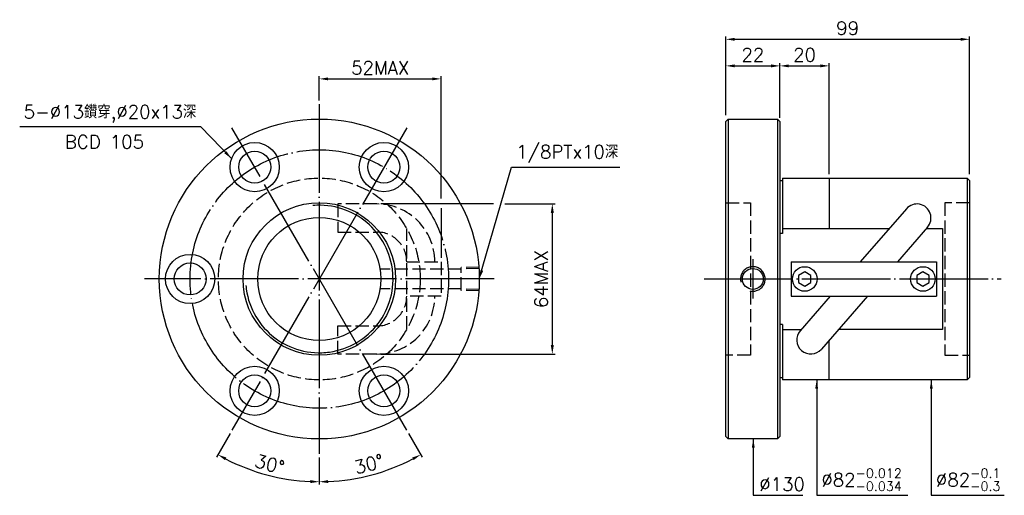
# Model space of a CAD drawing. Header units: millimetres. Extents: x -187 to 213, y 57 to 251.
import ezdxf
from ezdxf.enums import TextEntityAlignment as Align

# ---------------------------------------------------------------- set-up
doc = ezdxf.new("R2010")
doc.units = ezdxf.units.MM
doc.header["$LTSCALE"] = 1.8
for name, pattern in [('CENTER', [22, 20, -1, 0, -1]), ('DASHED', [4, 3, -1]), ('THIN', [200000, 200000, 0])]:
    doc.linetypes.add(name, pattern=pattern)
for name, color, linetype in [('NT', 7, 'Continuous'), ('NT-DIM', 2, 'Continuous'), ('SH', 7, 'Continuous'), ('SH-DIM', 2, 'Continuous')]:
    doc.layers.add(name, color=color, linetype=linetype)
doc.styles.get("Standard").update_dxf_attribs({"font": 'simplex.shx', "bigfont": 'chineset.shx'})
doc.dimstyles.new('ISO-25', dxfattribs={"dimscale": 1.8, "dimtxt": 3, "dimasz": 2, "dimexe": 0.646, "dimexo": 0.862, "dimgap": 1, "dimtad": 1, "dimdec": 3, "dimdsep": 46, "dimtxsty": 'Standard', "dimcen": 1.5, "dimclrd": 256, "dimclre": 256, "dimclrt": 256, "dimazin": 2, "dimtfac": 1, "dimtdec": 3, "dimtmove": 0, "dimatfit": 3, "dimfxl": 0, "dimtolj": 1, "dimlwd": -1, "dimlwe": -1, "dimarcsym": 0})

# ---------------------------------------------------------------- blocks, each defined once
blk = doc.blocks.new('*D10')
at = {"layer": 'Defpoints', "color": 0}
for p in [(199, 242.76), (100, 211.91), (199, 186.36)]:
    blk.add_point(p, dxfattribs=at)
at = {"layer": 'NT-DIM'}
for p, q in [((100, 213.46), (100, 243.92)), ((103.6, 242.76), (195.4, 242.76)), ((199, 187.91), (199, 243.92))]:
    blk.add_line(p, q, dxfattribs=at)
for points in [[(103.6, 243.36), (103.6, 242.16), (100, 242.76)], [(195.4, 243.36), (195.4, 242.16), (199, 242.76)]]:
    blk.add_solid(points, dxfattribs=at)
at = {"layer": 'NT-DIM', "insert": (149.5, 247.26), "char_height": 5.4, "attachment_point": 5}
blk.add_mtext('\\A1;99', dxfattribs=at)
blk = doc.blocks.new('*D12')
at = {"layer": 'Defpoints', "color": 0}
for p in [(122, 231.96), (100, 210.36), (122, 210.36)]:
    blk.add_point(p, dxfattribs=at)
at = {"layer": 'NT-DIM'}
for p, q in [((100, 211.91), (100, 233.12)), ((122, 211.91), (122, 233.12)), ((103.6, 231.96), (118.4, 231.96))]:
    blk.add_line(p, q, dxfattribs=at)
for points in [[(103.6, 232.56), (103.6, 231.36), (100, 231.96)], [(118.4, 232.56), (118.4, 231.36), (122, 231.96)]]:
    blk.add_solid(points, dxfattribs=at)
at = {"layer": 'NT-DIM', "insert": (111, 236.46), "char_height": 5.4, "attachment_point": 5}
blk.add_mtext('\\A1;22', dxfattribs=at)
blk = doc.blocks.new('*D34')
at = {"layer": 'Defpoints', "color": 0}
for p in [(-65.14, 216.36), (-29.64, 206.85), (-100.64, 83.87), (-65.14, 74.36), (-93.32, 67.93)]:
    blk.add_point(p, dxfattribs=at)
at = {"layer": 'SH-DIM'}
for p, q in [((-101.41, 82.53), (-106.92, 72.99)), ((-65.14, 72.81), (-65.14, 61.8))]:
    blk.add_line(p, q, dxfattribs=at)
blk.add_arc((-65.14, 145.36), 82.4, 242.5035, 267.4965, dxfattribs=at)
for points in [[(-103.47, 71.74), (-102.89, 72.79), (-106.34, 74)], [(-68.72, 63.64), (-68.75, 62.44), (-65.14, 62.96)]]:
    blk.add_solid(points, dxfattribs=at)
at = {"layer": 'SH-DIM', "insert": (-85.3, 70.11), "char_height": 5.4, "attachment_point": 5, "rotation": 345}
blk.add_mtext('\\A1;30°', dxfattribs=at)
blk = doc.blocks.new('*D35')
at = {"layer": 'Defpoints', "color": 0}
for p in [(-65.14, 216.36), (-100.64, 206.85), (-29.64, 83.87), (-65.14, 74.36), (-50.83, 64.21)]:
    blk.add_point(p, dxfattribs=at)
at = {"layer": 'SH-DIM'}
for p, q in [((-28.86, 82.53), (-23.36, 72.99)), ((-65.14, 72.81), (-65.14, 61.8))]:
    blk.add_line(p, q, dxfattribs=at)
blk.add_arc((-65.14, 145.36), 82.4, 272.5035, 297.4965, dxfattribs=at)
for points in [[(-27.38, 72.79), (-26.81, 71.74), (-23.94, 74)], [(-61.52, 62.44), (-61.55, 63.64), (-65.14, 62.96)]]:
    blk.add_solid(points, dxfattribs=at)
at = {"layer": 'SH-DIM', "insert": (-44.98, 70.11), "char_height": 5.4, "attachment_point": 5, "rotation": 15}
blk.add_mtext('\\A1;30°', dxfattribs=at)
blk = doc.blocks.new('*D36')
at = {"layer": 'Defpoints', "color": 0}
for p in [(-15.64, 226.67), (-65.14, 216.36), (-15.64, 152.36)]:
    blk.add_point(p, dxfattribs=at)
at = {"layer": 'SH-DIM'}
for p, q in [((-65.14, 217.91), (-65.14, 227.83)), ((-61.54, 226.67), (-19.24, 226.67))]:
    blk.add_line(p, q, dxfattribs=at)
for points in [[(-61.54, 227.27), (-61.54, 226.07), (-65.14, 226.67)], [(-19.24, 227.27), (-19.24, 226.07), (-15.64, 226.67)]]:
    blk.add_solid(points, dxfattribs=at)
at = {"layer": 'SH-DIM', "insert": (-40.39, 231.17), "char_height": 5.4, "attachment_point": 5}
blk.add_mtext('\\A1;52MAX', dxfattribs=at)
blk = doc.blocks.new('*D37')
at = {"layer": 'Defpoints', "color": 0}
for p in [(-41.72, 175.84), (-41.72, 114.87), (29.52, 114.87)]:
    blk.add_point(p, dxfattribs=at)
at = {"layer": 'SH-DIM'}
for p, q in [((29.52, 172.24), (29.52, 118.47)), ((-40.17, 114.87), (30.68, 114.87))]:
    blk.add_line(p, q, dxfattribs=at)
for points in [[(28.92, 172.24), (30.12, 172.24), (29.52, 175.84)], [(28.92, 118.47), (30.12, 118.47), (29.52, 114.87)]]:
    blk.add_solid(points, dxfattribs=at)
at = {"layer": 'SH-DIM', "insert": (25.02, 145.36), "char_height": 5.4, "attachment_point": 5, "rotation": 90}
blk.add_mtext('\\A1;64MAX', dxfattribs=at)
blk = doc.blocks.new('*D77')
at = {"layer": 'Defpoints', "color": 0}
for p in [(142, 231.96), (122, 209.36), (142, 186.36)]:
    blk.add_point(p, dxfattribs=at)
at = {"layer": 'NT-DIM'}
for p, q in [((122, 210.91), (122, 233.12)), ((142, 187.91), (142, 233.12)), ((125.6, 231.96), (138.4, 231.96))]:
    blk.add_line(p, q, dxfattribs=at)
for points in [[(125.6, 232.56), (125.6, 231.36), (122, 231.96)], [(138.4, 232.56), (138.4, 231.36), (142, 231.96)]]:
    blk.add_solid(points, dxfattribs=at)
at = {"layer": 'NT-DIM', "insert": (132, 236.46), "char_height": 5.4, "attachment_point": 5}
blk.add_mtext('\\A1;20', dxfattribs=at)

msp = doc.modelspace()

# ---------------------------------------------------------------- linework, layer by layer
at = {"color": 7, "linetype": 'Continuous'}
msp.add_circle((111, 145.3745), 4.25, dxfattribs=at)
at = {"color": 5, "linetype": 'THIN'}
msp.add_arc((111, 145.3745), 5, 255, 195, dxfattribs=at)
at = {"layer": 'NT', "color": 3, "linetype": 'CENTER'}
for p, q in [((-65.1369, 216.3572), (-65.1369, 74.3572)), ((-29.6369, 206.845), (-100.6369, 83.8694)), ((-29.6369, 83.8694), (-100.6369, 206.845)), ((5.8631, 145.3572), (-136.1369, 145.3572))]:
    msp.add_line(p, q, dxfattribs=at)
at = {"layer": 'NT', "color": 7, "linetype": 'Continuous'}
for p, q in [((100, 209.3572), (101, 210.3572)), ((100, 81.3572), (100, 209.3572)), ((101, 210.3572), (121, 210.3572)), ((101, 210.3572), (101, 145.3572)), ((121, 210.3572), (122, 209.3572)), ((121, 210.3572), (121, 145.3572)), ((122, 209.3572), (122, 81.3572)), ((122, 185.3572), (123, 185.3572)), ((123, 186.3572), (123, 163.7895)), ((123, 186.3572), (198, 186.3572)), ((142, 186.3572), (142, 165.8694)), ((198, 186.3572), (199, 185.3572)), ((198, 186.3572), (198, 104.3572)), ((199, 185.3572), (199, 105.3572)), ((173.3494, 173.8832), (154.6244, 152.3572)), ((123, 165.8694), (166.3784, 165.8694)), ((181.9506, 166.4012), (169.734, 152.3572)), ((123, 163.7895), (122, 163.7895)), ((126.59, 152.3572), (185.59, 152.3572)), ((126.59, 152.3572), (126.59, 138.3572)), ((185.59, 152.3572), (185.59, 138.3572)), ((101, 145.3572), (101, 80.3572)), ((121, 145.3572), (121, 80.3572)), ((126.59, 138.3572), (185.59, 138.3572)), ((142.4461, 138.3572), (130.2294, 124.3132)), ((157.5556, 138.3572), (138.8306, 116.8312)), ((123, 126.9249), (122, 126.9249)), ((123, 126.9249), (123, 104.3572)), ((123, 124.845), (130.6921, 124.845)), ((142, 104.3572), (142, 120.4747)), ((122, 105.3572), (123, 105.3572)), ((198, 104.3572), (123, 104.3572)), ((199, 105.3572), (198, 104.3572)), ((101, 80.3572), (100, 81.3572)), ((121, 80.3572), (101, 80.3572)), ((122, 81.3572), (121, 80.3572))]:
    msp.add_line(p, q, dxfattribs=at)
at = {"layer": 'NT', "color": 1, "linetype": 'DASHED'}
for p, q in [((100, 176.3572), (110, 176.3572)), ((110, 176.3572), (110, 114.3572)), ((199, 176.3572), (189, 176.3572)), ((189, 176.3572), (189, 114.3572)), ((-29.6369, 124.845), (-29.6369, 165.8694)), ((-29.6369, 152.3572), (-15.6369, 152.3572)), ((-15.6369, 152.3572), (-15.6369, 138.3572)), ((-15.6369, 138.3572), (-29.6369, 138.3572)), ((110, 114.3572), (100, 114.3572)), ((189, 114.3572), (199, 114.3572))]:
    msp.add_line(p, q, dxfattribs=at)
for points in [[(-41.7223, 175.8426), (-57.6207, 175.8426), (-57.6207, 164.4426), (-41.7223, 164.4426)], [(-41.7223, 114.8718), (-57.6207, 114.8718), (-57.6207, 126.2718), (-41.7223, 126.2718)]]:
    msp.add_lwpolyline(points, dxfattribs=at)
at = {"layer": 'NT', "color": 7, "linetype": 'Continuous'}
msp.add_lwpolyline([(181.488, 165.8694), (188, 165.8694), (188, 124.845), (145.8016, 124.845)], dxfattribs=at)
for points in [[(132.09, 148.244), (129.59, 146.8006), (129.59, 143.9138), (132.09, 142.4705), (134.59, 143.9138), (134.59, 146.8006)], [(180.09, 148.244), (177.59, 146.8006), (177.59, 143.9138), (180.09, 142.4705), (182.59, 143.9138), (182.59, 146.8006)]]:
    msp.add_lwpolyline(points, close=True, dxfattribs=at)
for centre, radius in [((-65.1369, 145.3572), 65), ((-91.3869, 190.8235), 10), ((-38.8869, 190.8235), 10), ((-91.3869, 190.8235), 6.5), ((-38.8869, 190.8235), 6.5), ((-65.1369, 145.3572), 31), ((-65.1369, 145.3572), 25), ((-117.6369, 145.3572), 10), ((-117.6369, 145.3572), 6.5), ((132.09, 145.3572), 5), ((180.09, 145.3572), 5), ((-91.3869, 99.8909), 10), ((-38.8869, 99.8909), 10), ((-91.3869, 99.8909), 6.5), ((-38.8869, 99.8909), 6.5)]:
    msp.add_circle(centre, radius, dxfattribs=at)
at = {"layer": 'NT', "color": 3, "linetype": 'CENTER'}
msp.add_circle((-65.1369, 145.3572), 52.5, dxfattribs=at)
at = {"layer": 'NT', "color": 1, "linetype": 'DASHED'}
msp.add_circle((-65.1369, 145.3572), 41, dxfattribs=at)
at = {"layer": 'NT', "color": 5, "linetype": 'THIN'}
msp.add_arc((-65.1369, 145.3572), 29.956, 185, 95, dxfattribs=at)
at = {"layer": 'NT', "color": 1, "linetype": 'DASHED'}
for centre, radius, start, end in [((-41.7223, 152.3572), 23.4854, 0, 90), ((-41.7223, 152.3572), 12.0854, 0, 90), ((-41.7223, 138.3572), 23.4854, 270, 0), ((-41.7223, 138.3572), 12.0854, 270, 0)]:
    msp.add_arc(centre, radius, start, end, dxfattribs=at)
at = {"layer": 'NT', "color": 7, "linetype": 'Continuous'}
for centre, start, end in [((177.65, 170.1422), 318.980613, 138.980613), ((134.53, 120.5722), 138.980613, 318.980613)]:
    msp.add_arc(centre, 5.7, start, end, dxfattribs=at)
at = {"layer": 'NT-DIM', "color": 3, "linetype": 'CENTER'}
for p, q in [((111, 153.3572), (111, 137.3918)), ((103, 145.3572), (119, 145.3572))]:
    msp.add_line(p, q, dxfattribs=at)
at = {"layer": 'SH', "color": 3, "linetype": 'CENTER'}
msp.add_line((91.1684, 145.3572), (211.9183, 145.3572), dxfattribs=at)
at = {"layer": 'SH-DIM'}
for p, q in [((-15.6369, 178.0429), (-15.6369, 227.8288)), ((5.5921, 175.8426), (-40.1707, 175.8426)), ((-15.6369, 174.1028), (-15.6369, 153.9088)), ((10.2561, 175.8426), (30.6833, 175.8426))]:
    msp.add_line(p, q, dxfattribs=at)
at = {"layer": 'SH-DIM', "color": 1, "linetype": 'DASHED'}
for p, q in [((-7.5333, 149.4091), (-40.1333, 149.4091)), ((-0.1369, 150.2212), (-7.5333, 149.9901)), ((-7.5333, 140.7244), (-7.5333, 149.9901)), ((-0.1369, 149.6402), (-7.5333, 149.4091)), ((-7.5333, 141.3054), (-40.1333, 141.3054)), ((-0.1369, 141.0742), (-7.5333, 141.3054)), ((-0.1369, 140.4932), (-7.5333, 140.7244))]:
    msp.add_line(p, q, dxfattribs=at)

# ---------------------------------------------------------------- texts
at = {"layer": 'NT-DIM'}
msp.add_text('BCD 105', height=5.4, dxfattribs=at).set_placement((-152.4297, 203.7713), align=Align.TOP_CENTER)
at = {"layer": 'NT-DIM', "char_height": 5.4}
for s, insert, attachment_point in [('5-%%C13鑽穿,%%C20x13深', (-115.1153, 208.9546), 9), ('\\A1;\\A1;\\A1;%%c82{\\H0.7x;\\S-0.012^ -0.034;}', (138.8258, 59.2552), 7), ('\\A1;\\A1;\\A1;%%c82{\\H0.7x;\\S-0.1^ -0.3;}', (185.379, 59.2552), 7), ('\\A1;\\A1;%%c130', (113.6188, 61.9552), 4)]:
    msp.add_mtext(s, dxfattribs=dict(at, insert=insert, attachment_point=attachment_point))
at = {"layer": 'SH-DIM', "insert": (14.8026, 192.5691), "char_height": 5.4, "attachment_point": 7}
msp.add_mtext('1/8PTx10深', dxfattribs=at)

# ---------------------------------------------------------------- dimensions: what is measured, and where the dimension line sits
at = {"layer": 'NT-DIM'}
dim = msp.add_linear_dim(base=(199, 242.7572), p1=(100, 211.9088), p2=(199, 186.3572), text='99', dimstyle='ISO-25', override={"dimtol": 1, "dimtp": 1.5, "dimtm": 1.5, "dimtfac": 0.8}, dxfattribs=at)
dim.commit()
dim.dimension.update_dxf_attribs({"geometry": '*D10', "text_midpoint": (149.5, 247.2572)})
for base, p1, p2, picture, middle in [((122, 231.9572), (100, 210.3572), (122, 210.3572), '*D12', (111, 236.4572)), ((142, 231.9572), (122, 209.3572), (142, 186.3572), '*D77', (132, 236.4572))]:
    dim = msp.add_linear_dim(base=base, p1=p1, p2=p2, dimstyle='ISO-25', dxfattribs=at)
    dim.commit()
    dim.dimension.update_dxf_attribs({"geometry": picture, "text_midpoint": middle})
at = {"layer": 'SH-DIM'}
dim = msp.add_linear_dim(base=(-15.6369, 226.666), p1=(-65.1369, 216.3572), p2=(-15.6369, 152.3572), text='52MAX', dimstyle='ISO-25', override={"dimse2": 1}, dxfattribs=at)
dim.commit()
dim.dimension.update_dxf_attribs({"geometry": '*D36', "text_midpoint": (-40.3869, 231.166)})
for base, line2, picture, middle in [((-93.3185, 67.9287), ((-29.6369, 206.845), (-100.6369, 83.8694)), '*D34', (-85.2983, 70.1138)), ((-50.8287, 64.2114), ((-100.6369, 206.845), (-29.6369, 83.8694)), '*D35', (-44.9755, 70.1138))]:
    dim = msp.add_angular_dim_2l(base=base, line1=((-65.1369, 216.3572), (-65.1369, 74.3572)), line2=line2, dimstyle='ISO-25', dxfattribs=at)
    dim.commit()
    dim.dimension.update_dxf_attribs({"geometry": picture, "text_midpoint": middle})
dim = msp.add_linear_dim(base=(29.5205, 114.8718), p1=(-41.7223, 175.8426), p2=(-41.7223, 114.8718), angle=90, text='64MAX', dimstyle='ISO-25', override={"dimse1": 1}, dxfattribs=at)
dim.commit()
dim.dimension.update_dxf_attribs({"geometry": '*D37', "text_midpoint": (25.0205, 145.3572)})

# ---------------------------------------------------------------- leaders
at = {"layer": 'NT-DIM', "annotation_type": 0, "has_hookline": 1}
for points, hookline_direction, text_width in [([(-100.7749, 194.268), (-113.2153, 207.1546), (-113.3153, 207.1546)], 1, 71.7429), ([(136.9258, 104.3572), (136.9258, 57.4552), (137.0258, 57.4552)], 0, 35.1514), ([(183.479, 104.3572), (183.479, 57.4552), (183.579, 57.4552)], 0, 27.7714), ([(111.1646, 80.3572), (111.1646, 57.4552), (111.8188, 57.4552)], 0, 17.7429)]:
    msp.add_leader(points, dimstyle='ISO-25', dxfattribs=dict(at, hookline_direction=hookline_direction, text_width=text_width))
at = {"layer": 'SH-DIM', "annotation_type": 0, "has_hookline": 1, "hookline_direction": 0, "text_width": 42.1714}
msp.add_leader([(-0.1369, 145.3572), (12.9026, 190.7691), (13.0026, 190.7691)], dimstyle='ISO-25', dxfattribs=at)

doc.saveas('drawing.dxf')
